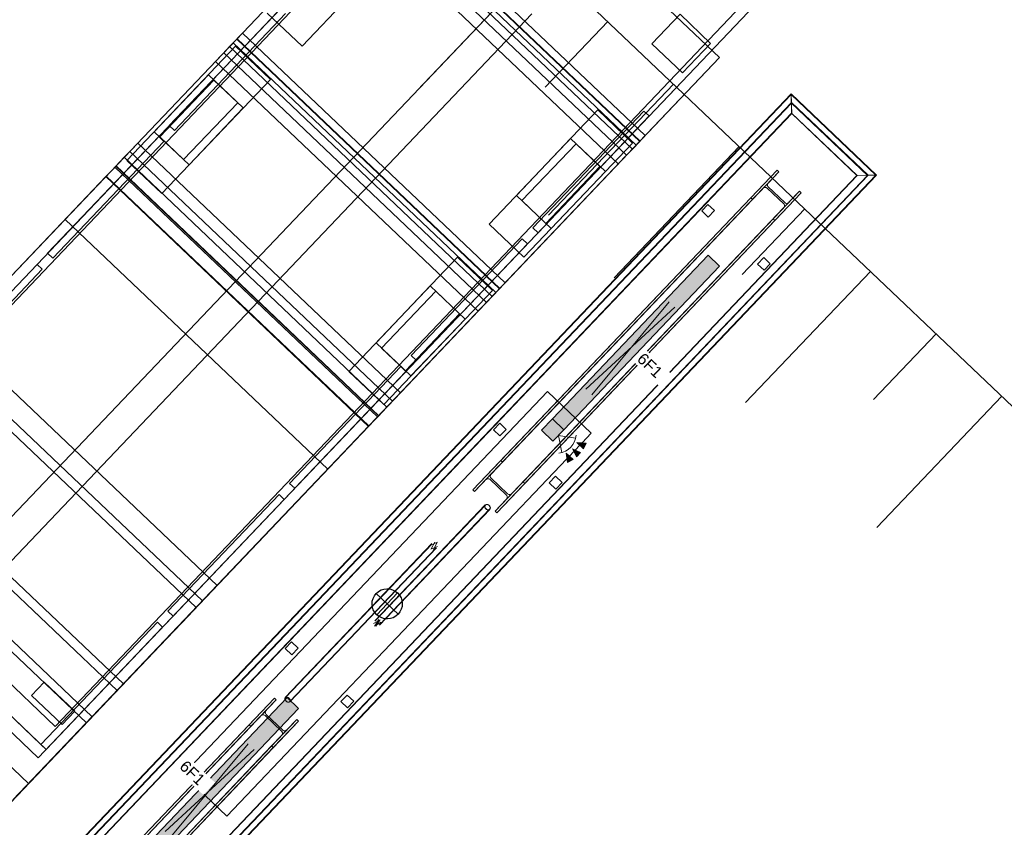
# Model space of a CAD drawing. Header units: metres. Extents: x 32343132.4 to 32343183.8, y 5699224 to 5699274.6.
# Tile 10 of 64: x 32343148.3 to 32343154.8, y 5699246 to 5699251.3. Entities that reach past the tile are written whole.
import ezdxf

# ---------------------------------------------------------------- set-up
doc = ezdxf.new("R2010")
doc.units = ezdxf.units.M
for name, color, linetype, lineweight in [('0-1', 7, 'Continuous', 5), ('A-ANNO-NOTE-1', 7, 'Continuous', 5), ('A-ANNO-NOTE-3', 7, 'Continuous', 9), ('A-DETL-GENF', 7, 'Continuous', 18), ('A-DETL-GENF-2', 7, 'Continuous', 50), ('E-LITE-EQPM', 7, 'Continuous', 50), ('E-LITE-EQPM-IDEN', 7, 'Continuous', 9)]:
    doc.layers.add(name, color=color, linetype=linetype, lineweight=lineweight)
for name, color, linetype, lineweight, true_color in [('A-DETL-GENF-1', 7, 'Continuous', 5, 0xcccccc), ('A-DETL-GENF-3', 2, 'Continuous', 50, 0xffff00), ('A-FLOR-HRAL-1', 7, 'Continuous', 5, 0xcccccc), ('A-GENM-1', 7, 'Continuous', 5, 0xcccccc), ('A-GENM-2', 7, 'Continuous', 25, 0xcce5f2), ('A-MASS-1', 7, 'Continuous', 5, 0xcccccc), ('S-COLS-1', 7, 'Continuous', 5, 0xccccff), ('S-COLS-2', 7, 'Continuous', 5, 0xcccccc), ('S-COLS-3', 7, 'Continuous', 9, 0xcccccc), ('S-FNDN-1', 7, 'Continuous', 5, 0xcccccc)]:
    doc.layers.add(name, color=color, linetype=linetype, lineweight=lineweight, true_color=true_color)
doc.styles.add('Arial', font='arial.ttf', dxfattribs={"height": 0.075})

# ---------------------------------------------------------------- blocks, each defined once
blk = doc.blocks.new('Baustellenfahrzeug - Rollcontainer LKW - Typ1-3183420-TGA_190_LP5_GR_EG-TGA-01_G_')
at = {"layer": 'A-DETL-GENF-1'}
for p, q in [((-1.1292, -2.468), (-1.1292, 4.6186)), ((-1.1292, 4.6186), (-1.1292, -2.3918)), ((1.1292, 4.6186), (1.1292, -2.468)), ((1.1292, -2.3918), (1.1292, 4.6186)), ((-1.0668, -2.2394), (-1.0668, 4.4662)), ((-1.0668, 4.4662), (-1.0668, -2.2394)), ((1.0668, 4.4662), (1.0668, -2.2394)), ((1.0668, -2.2394), (1.0668, 4.4662)), ((-1.2, -2.8715), (-1.2, 4)), ((-1.2, 4), (-1.2, -2.7858)), ((-1.2, 4), (1.2, 4)), ((-1.2, 4), (1.2, 4)), ((0.8128, 4.0279), (0.8128, 3.758)), ((0.8128, 3.758), (0.8128, 4.0279)), ((1.0922, 4.0279), (0.8128, 4.0279)), ((1.0922, 4.0279), (1.0922, 3.758)), ((1.0922, 3.758), (1.0922, 4.0279)), ((1.2, -2.7858), (1.2, 4)), ((1.2, 4), (1.2, -2.8715)), ((0.8128, 3.758), (1.0922, 3.758)), ((1.0815, 2.3326), (1.0815, 3.3994)), ((1.0815, 3.3994), (1.0815, 2.3326)), ((1.1292, 3.3994), (1.0815, 3.3994)), ((1.1292, 3.3994), (1.0815, 3.3994)), ((1.1292, 3.3994), (1.1292, 2.3326)), ((1.1292, 2.3326), (1.1292, 3.3994)), ((-0.1, -2.4802), (-0.1, 3.3555)), ((-0.1, 3.3555), (-0.1, -2.6845)), ((0.1, -2.6845), (0.1, 3.3555)), ((0.1, 3.3555), (0.1, -2.4802)), ((1.2, 3.2871), (-1.2, 3.2871)), ((1.2, 3.2809), (1.2, 3.2871)), ((1.2, 3.2667), (1.2, 3.2809)), ((1.2, 3.1996), (1.2, 3.2809)), ((1.2, 3.2417), (1.2, 3.2667)), ((1.2, 3.2369), (-1.2, 3.2369)), ((-1.2, 3.2336), (1.2, 3.2336)), ((1.2, 3.1996), (-1.2, 3.1996)), ((1.2, 3.2336), (1.2, 3.2417)), ((1.2, 3.2369), (1.2, 3.2339)), ((1.2, 3.2339), (1.2, 3.1646)), ((1.2, 3.1996), (1.2, 3.0283)), ((-1.2, 3.1646), (1.2, 3.1646)), ((-0.855, 2.1506), (-0.855, 3.1938)), ((-0.855, 2.1506), (-0.855, 3.1938)), ((1.173, 3.1938), (0.855, 3.1938)), ((0.855, 3.1938), (0.855, 2.1506)), ((0.855, 3.1938), (0.855, 2.1506)), ((1.173, 2.1506), (1.173, 3.1938)), ((1.173, 2.1506), (1.173, 3.1938)), ((1.2, 3.1078), (1.2, 3.1646)), ((-1.2, 3.1078), (1.2, 3.1078)), ((1.2, 3.1078), (1.2, 3.0283)), ((-1.2, 3.0283), (1.2, 3.0283)), ((1.173, 2.9322), (0.855, 2.9322)), ((0.855, 2.4122), (0.855, 2.9322)), ((0.855, 2.4122), (0.855, 2.9322)), ((1.123, 2.9322), (0.905, 2.9322)), ((0.905, 2.9322), (0.905, 2.4122)), ((0.905, 2.9322), (0.905, 2.4122)), ((1.123, 2.4122), (1.123, 2.9322)), ((1.123, 2.4122), (1.123, 2.9322)), ((1.173, 2.9322), (1.173, 2.4122)), ((1.173, 2.9322), (1.173, 2.4122)), ((0.855, 2.4122), (1.173, 2.4122)), ((0.905, 2.4122), (1.123, 2.4122)), ((1.0815, 2.3326), (1.1292, 2.3326)), ((1.1292, 2.3326), (1.0815, 2.3326)), ((-1.1292, 1.1642), (-1.1292, 2.231)), ((-1.1292, 2.231), (-1.1292, 1.1642)), ((-1.0823, 2.231), (-1.0823, 1.1642)), ((-1.0823, 1.1642), (-1.0823, 2.231)), ((1.0815, 2.231), (1.0815, 1.1642)), ((1.0815, 1.1642), (1.0815, 2.231)), ((1.0815, 2.231), (1.1292, 2.231)), ((1.1292, 2.231), (1.0815, 2.231)), ((1.1292, 2.231), (1.1292, 1.1642)), ((1.1292, 1.1642), (1.1292, 2.231)), ((-1.173, 2.1506), (-0.855, 2.1506)), ((0.855, 2.1506), (1.173, 2.1506)), ((1.2, 1.9404), (-1.2, 1.9404)), ((-1.2, 1.9404), (-1.2, 1.9342)), ((-1.2, 1.9342), (-1.2, 1.8528)), ((-1.2, 1.9342), (-1.2, 1.9199)), ((-1.2, 1.9199), (-1.2, 1.8949)), ((-1.2, 1.8949), (-1.2, 1.8869)), ((1.2, 1.9342), (1.2, 1.9404)), ((1.2, 1.9199), (1.2, 1.9342)), ((1.2, 1.8528), (1.2, 1.9342)), ((1.2, 1.8949), (1.2, 1.9199)), ((1.2, 1.8869), (1.2, 1.8949)), ((1.2, 1.8902), (-1.2, 1.8902)), ((-1.2, 1.8871), (-1.2, 1.8902)), ((-1.2, 1.8179), (-1.2, 1.8871)), ((-1.2, 1.8869), (1.2, 1.8869)), ((-1.2, 1.6815), (-1.2, 1.8528)), ((1.2, 1.8528), (-1.2, 1.8528)), ((-0.855, 1.8468), (-1.173, 1.8468)), ((-1.173, 1.8468), (-1.173, 0.8036)), ((-1.173, 1.8468), (-1.173, 0.8036)), ((-0.855, 0.8036), (-0.855, 1.8468)), ((-0.855, 0.8036), (-0.855, 1.8468)), ((1.173, 1.8468), (0.855, 1.8468)), ((0.855, 1.8468), (0.855, 0.8036)), ((0.855, 1.8468), (0.855, 0.8036)), ((1.173, 0.8036), (1.173, 1.8468)), ((1.173, 0.8036), (1.173, 1.8468)), ((1.2, 1.8902), (1.2, 1.8871)), ((1.2, 1.8871), (1.2, 1.8179)), ((1.2, 1.8528), (1.2, 1.6815)), ((-1.2, 1.8179), (-1.2, 1.7611)), ((-1.2, 1.8179), (1.2, 1.8179)), ((-1.2, 1.6815), (-1.2, 1.7611)), ((-1.2, 1.7611), (1.2, 1.7611)), ((1.2, 1.7611), (1.2, 1.8179)), ((1.2, 1.7611), (1.2, 1.6815)), ((-1.2, 1.6815), (1.2, 1.6815)), ((-0.855, 1.5852), (-1.173, 1.5852)), ((-1.173, 1.0652), (-1.173, 1.5852)), ((-1.173, 1.0652), (-1.173, 1.5852)), ((-0.905, 1.5852), (-1.123, 1.5852)), ((-1.123, 1.5852), (-1.123, 1.0652)), ((-1.123, 1.5852), (-1.123, 1.0652)), ((-0.905, 1.0652), (-0.905, 1.5852)), ((-0.905, 1.0652), (-0.905, 1.5852)), ((-0.855, 1.5852), (-0.855, 1.0652)), ((-0.855, 1.5852), (-0.855, 1.0652)), ((1.173, 1.5852), (0.855, 1.5852)), ((0.855, 1.0652), (0.855, 1.5852)), ((0.855, 1.0652), (0.855, 1.5852)), ((1.123, 1.5852), (0.905, 1.5852)), ((0.905, 1.5852), (0.905, 1.0652)), ((0.905, 1.5852), (0.905, 1.0652)), ((1.123, 1.0652), (1.123, 1.5852)), ((1.123, 1.0652), (1.123, 1.5852)), ((1.173, 1.5852), (1.173, 1.0652)), ((1.173, 1.5852), (1.173, 1.0652)), ((-1.1292, 1.1642), (-1.0823, 1.1642)), ((-1.1292, 1.1642), (-1.0823, 1.1642)), ((1.1292, 1.1642), (1.0815, 1.1642)), ((1.1292, 1.1642), (1.0815, 1.1642)), ((-1.173, 1.0652), (-0.855, 1.0652)), ((-1.1292, -0.0042), (-1.1292, 1.0626)), ((-1.1292, 1.0626), (-1.1292, -0.0042)), ((-1.1292, 1.0626), (-1.0823, 1.0626)), ((-1.1292, 1.0626), (-1.0823, 1.0626)), ((-1.123, 1.0652), (-0.905, 1.0652)), ((-1.0823, -0.0042), (-1.0823, 1.0626)), ((-1.0823, 1.0626), (-1.0823, -0.0042)), ((0.855, 1.0652), (1.173, 1.0652)), ((0.905, 1.0652), (1.123, 1.0652)), ((1.0815, -0.0042), (1.0815, 1.0626)), ((1.0815, 1.0626), (1.0815, -0.0042)), ((1.1292, 1.0626), (1.0815, 1.0626)), ((1.1292, 1.0626), (1.0815, 1.0626)), ((1.1292, 1.0626), (1.1292, -0.0042)), ((1.1292, -0.0042), (1.1292, 1.0626)), ((-1.2, 0.8603), (-1.2, 0.9358)), ((-1.2, -0.9662), (-1.2, 0.9358)), ((1.2, 0.9358), (-1.2, 0.9358)), ((1.2, 0.9358), (1.2, -0.9662)), ((1.2, 0.9358), (1.2, 0.8603)), ((-1.2, 0.8603), (-1.2, 0.8061)), ((-1.2, 0.8603), (1.2, 0.8603)), ((1.2, 0.8061), (1.2, 0.8603)), ((-1.2, 0.7207), (-1.2, 0.8061)), ((-1.2, 0.8061), (1.2, 0.8061)), ((-1.173, 0.8036), (-0.855, 0.8036)), ((0.855, 0.8036), (1.173, 0.8036)), ((1.2, 0.8061), (1.2, 0.7207)), ((1.2, 0.7268), (-1.2, 0.7268)), ((-1.2, 0.7268), (-1.2, 0.7242)), ((-1.2, 0.7168), (-1.2, 0.726)), ((-1.2, 0.726), (1.2, 0.726)), ((-1.2, 0.7242), (-1.2, 0.6958)), ((1.2, 0.7242), (1.2, 0.7268)), ((1.2, 0.726), (1.2, 0.7168)), ((1.2, 0.6958), (1.2, 0.7242)), ((-1.2, 0.7168), (1.2, 0.7168)), ((-1.2, 0.6958), (-1.2, 0.6669)), ((-1.2, 0.6669), (-1.2, 0.6293)), ((1.2, 0.6669), (1.2, 0.6958)), ((1.2, 0.6293), (1.2, 0.6669)), ((-1.2, 0.6337), (-1.2, -0.9662)), ((-1.2, 0.6337), (1.2, 0.6337)), ((-1.2, 0.6293), (1.2, 0.6293)), ((1.2, -0.9662), (1.2, 0.6337)), ((1.2, 0.2386), (-1.2, 0.2386)), ((-1.2, 0.2386), (-1.2, 0.1646)), ((-1.2, 0.2386), (-1.2, 0.1646)), ((1.2, 0.1646), (1.2, 0.2386)), ((1.2, 0.1646), (1.2, 0.2386)), ((-1.2, -0.7504), (-1.2, 0.1646)), ((-1.2, 0.1646), (-1.2, -0.7504)), ((1.2, -0.7504), (1.2, 0.1646)), ((1.2, 0.1646), (1.2, -0.7504)), ((-1.0823, -0.0042), (-1.1292, -0.0042)), ((-1.1292, -0.0042), (-1.0823, -0.0042)), ((1.0815, -0.0042), (1.1292, -0.0042)), ((1.1292, -0.0042), (1.0815, -0.0042)), ((-1.1292, -1.1726), (-1.1292, -0.1058)), ((-1.1292, -0.1058), (-1.1292, -1.1726)), ((-1.0823, -0.1058), (-1.1292, -0.1058)), ((-1.1292, -0.1058), (-1.0823, -0.1058)), ((-1.0823, -0.1058), (-1.0823, -1.1726)), ((-1.0823, -1.1726), (-1.0823, -0.1058)), ((1.0815, -0.1058), (1.0815, -1.1726)), ((1.0815, -1.1726), (1.0815, -0.1058)), ((1.0815, -0.1058), (1.1292, -0.1058)), ((1.1292, -0.1058), (1.0815, -0.1058)), ((1.1292, -0.1058), (1.1292, -1.1726)), ((1.1292, -1.1726), (1.1292, -0.1058)), ((1.2, -0.8244), (1.2, -0.7504)), ((1.2, -0.8244), (1.2, -0.7504)), ((-1.2, -0.8244), (1.2, -0.8244)), ((-1.2, -0.9662), (1.2, -0.9662)), ((-1.2, -0.9662), (1.2, -0.9662)), ((1.2, -1.0271), (-1.2, -1.0271)), ((1.2, -1.1011), (1.2, -1.0271)), ((1.2, -1.1011), (1.2, -1.0271)), ((1.2, -1.6511), (1.2, -1.1011)), ((1.2, -1.1011), (1.2, -1.6511)), ((1.1292, -1.1726), (1.0815, -1.1726)), ((1.1292, -1.1726), (1.0815, -1.1726)), ((1.0815, -2.3918), (1.0815, -1.2742)), ((1.0815, -1.2742), (1.0815, -2.3918)), ((1.0815, -1.2742), (1.0815, -2.3918)), ((1.0815, -2.3918), (1.0815, -1.2742)), ((1.1292, -1.2742), (1.0815, -1.2742)), ((1.1292, -1.2742), (1.0815, -1.2742)), ((1.0815, -1.2742), (1.1292, -1.2742)), ((1.1292, -1.2742), (1.0815, -1.2742)), ((1.1292, -2.3918), (1.1292, -1.2742)), ((1.1292, -1.2742), (1.1292, -2.468)), ((1.1292, -2.468), (1.1292, -1.2742)), ((1.1292, -1.2742), (1.1292, -2.468)), ((1.2, -1.7251), (1.2, -1.6511)), ((1.2, -1.7251), (1.2, -1.6511)), ((-1.2, -1.7251), (1.2, -1.7251)), ((1.2, -1.7848), (-1.2, -1.7848)), ((1.2, -2.0248), (1.2, -1.7848)), ((1.2, -2.0248), (1.2, -1.7848)), ((-1.2, -2.0248), (1.2, -2.0248)), ((1.2, -2.0809), (-1.2, -2.0809)), ((0.8128, -2.0779), (0.8128, -2.1994)), ((0.8128, -2.1994), (0.8128, -2.0779)), ((1.0922, -2.0779), (0.8128, -2.0779)), ((0.8128, -2.0779), (1.0922, -2.0779)), ((1.0922, -2.0779), (1.0922, -2.1994)), ((1.0922, -2.1994), (1.0922, -2.0779)), ((1.2, -2.1549), (1.2, -2.0809)), ((1.2, -2.1549), (1.2, -2.0809)), ((0.8128, -2.1994), (1.0922, -2.1994)), ((0.8128, -2.1994), (1.0922, -2.1994)), ((1.2, -2.5625), (1.2, -2.1549)), ((1.2, -2.1549), (1.2, -2.5625)), ((1.0668, -2.2394), (-1.0668, -2.2394)), ((0.3048, -2.2394), (1.0668, -2.2394)), ((-1.1292, -2.3918), (1.1292, -2.3918)), ((1.0815, -2.3918), (-1.0823, -2.3918)), ((1.0815, -2.3918), (0.4064, -2.3918)), ((0.4064, -2.3918), (1.0815, -2.3918)), ((1.1292, -2.3918), (1.0815, -2.3918)), ((1.1292, -2.468), (-1.1292, -2.468)), ((1.1292, -2.468), (0.3048, -2.468)), ((1.1292, -2.468), (0.4064, -2.468)), ((0.4064, -2.468), (1.1292, -2.468)), ((1.2, -2.6365), (1.2, -2.5625)), ((1.2, -2.6365), (1.2, -2.5625)), ((-1.2, -2.6365), (1.2, -2.6365))]:
    blk.add_line(p, q, dxfattribs=at)
blk = doc.blocks.new('Einfügepunkt - Einfügepunkt-1186031-TGA_190_LP5_GR_EG-TGA-01_G_')
at = {"layer": 'A-GENM-2'}
for p, q in [((0, 0.1), (0, 0)), ((-0.1, 0), (0, 0)), ((0, 0), (0, -0.1)), ((0, 0), (0.1, 0))]:
    blk.add_line(p, q, dxfattribs=at)
blk.add_ellipse((0, 0), major_axis=(0.1, 0), ratio=1, dxfattribs=at)
blk = doc.blocks.new('Aushub - Aushub-3443405-TGA_190_LP5_GR_EG-TGA-01_G_')
at = {"layer": 'A-MASS-1'}
for p, q in [((73.1794, 1.6509), (74.0066, 2.5203)), ((74.0277, 1.672), (74.4413, 2.1067)), ((74.0488, 0.8237), (74.876, 1.6931)), ((74.4624, 1.2584), (74.876, 1.6931)), ((74.4835, 0.4102), (75.3107, 1.2796)), ((75.3318, 0.4313), (75.7454, 0.866)), ((75.3529, -0.417), (76.1801, 0.4524)), ((76.2012, -0.3958), (76.6148, 0.0389)), ((76.2223, -1.2441), (77.0495, -0.3747))]:
    blk.add_line(p, q, dxfattribs=at)
blk = doc.blocks.new('HE-B-Stütze - 3883436-TGA_190_LP5_GR_EG-TGA-01_G_')
at = {"layer": 'S-COLS-2'}
for p, q in [((72.2351, -2.3739), (70.823, -3.8581)), ((72.2467, -2.3849), (70.8346, -3.8692)), ((72.0678, -2.5498), (72.2351, -2.3739)), ((72.2467, -2.3849), (72.1804, -2.4547)), ((72.2351, -2.3739), (72.2467, -2.3849)), ((72.1804, -2.4547), (70.7655, -3.9419)), ((72.3829, -2.5145), (70.9708, -3.9988)), ((72.3945, -2.5255), (70.9824, -4.0098)), ((72.1458, -2.491), (72.0794, -2.5608)), ((72.2826, -2.5938), (72.1725, -2.4891)), ((72.1797, -2.4815), (72.2898, -2.5862)), ((72.3945, -2.5255), (72.2272, -2.7014)), ((72.3166, -2.5842), (72.3829, -2.5145)), ((72.3829, -2.5145), (72.3945, -2.5255)), ((72.0678, -2.5498), (70.6486, -4.0415)), ((72.0794, -2.5608), (70.6602, -4.0525)), ((70.9017, -4.0715), (72.3166, -2.5842)), ((72.0794, -2.5608), (72.0678, -2.5498)), ((72.2156, -2.6904), (72.282, -2.6206)), ((72.2156, -2.6904), (70.7964, -4.1821)), ((72.2272, -2.7014), (70.808, -4.1931)), ((72.2272, -2.7014), (72.2156, -2.6904)), ((70.823, -3.8581), (70.6486, -4.0415)), ((70.7655, -3.9419), (70.8346, -3.8692)), ((70.8346, -3.8692), (70.823, -3.8581)), ((70.8743, -4.0741), (70.7642, -3.9693)), ((70.6602, -4.0525), (70.7294, -3.9798)), ((70.7567, -3.9772), (70.8668, -4.082)), ((70.808, -4.1931), (70.9824, -4.0098)), ((70.9708, -3.9988), (70.9017, -4.0715)), ((70.9824, -4.0098), (70.9708, -3.9988)), ((70.6486, -4.0415), (70.6602, -4.0525)), ((70.8656, -4.1094), (70.7964, -4.1821)), ((70.7964, -4.1821), (70.808, -4.1931))]:
    blk.add_line(p, q, dxfattribs=at)
at = {"layer": 'S-COLS-2', "flags": 128}
for points in [[(72.1804, -2.4547), (72.1777, -2.4582), (72.1757, -2.4621), (72.1747, -2.4663), (72.1746, -2.4706), (72.1754, -2.4746), (72.1772, -2.4783), (72.1797, -2.4815)], [(72.1725, -2.4891), (72.1693, -2.4867), (72.1655, -2.4851), (72.1614, -2.4845), (72.1571, -2.4848), (72.153, -2.486), (72.1491, -2.4881), (72.1458, -2.491)], [(72.282, -2.6206), (72.2847, -2.6171), (72.2866, -2.6131), (72.2877, -2.6089), (72.2878, -2.6047), (72.2869, -2.6006), (72.2852, -2.5969), (72.2826, -2.5938)], [(72.2898, -2.5862), (72.2931, -2.5886), (72.2969, -2.5902), (72.301, -2.5908), (72.3052, -2.5905), (72.3093, -2.5893), (72.3132, -2.5871), (72.3166, -2.5842)], [(70.7294, -3.9798), (70.7329, -3.9768), (70.7369, -3.9745), (70.7411, -3.9732), (70.7454, -3.9727), (70.7496, -3.9733), (70.7534, -3.9748), (70.7567, -3.9772)], [(70.7642, -3.9693), (70.7617, -3.9662), (70.76, -3.9624), (70.7592, -3.9583), (70.7594, -3.9539), (70.7606, -3.9496), (70.7626, -3.9455), (70.7655, -3.9419)], [(70.8668, -4.082), (70.8694, -4.0851), (70.8711, -4.0889), (70.8718, -4.093), (70.8716, -4.0973), (70.8705, -4.1017), (70.8684, -4.1057), (70.8656, -4.1094)], [(70.9017, -4.0715), (70.8982, -4.0745), (70.8942, -4.0768), (70.8899, -4.0781), (70.8856, -4.0785), (70.8814, -4.078), (70.8776, -4.0764), (70.8743, -4.0741)]]:
    blk.add_lwpolyline(points, dxfattribs=at)
blk = doc.blocks.new('HE-B-Stütze - 3883437-TGA_190_LP5_GR_EG-TGA-01_G_')
at = {"layer": 'S-COLS-2'}
for p, q in [((73.7326, -0.7999), (75.5625, 1.1235)), ((73.7442, -0.8109), (75.5741, 1.1125)), ((75.5625, 1.1235), (75.3881, 0.9402)), ((75.5049, 1.0398), (75.5741, 1.1125)), ((75.5741, 1.1125), (75.5625, 1.1235)), ((75.4688, 1.0018), (73.6325, -0.9283)), ((73.8804, -0.9405), (75.7103, 0.9829)), ((75.3996, 0.9291), (75.4688, 1.0018)), ((75.4961, 1.0044), (75.6063, 0.8997)), ((75.6138, 0.9076), (75.5037, 1.0124)), ((75.7103, 0.9829), (75.6411, 0.9102)), ((75.7219, 0.9719), (75.7103, 0.9829)), ((73.5475, -0.9945), (75.3881, 0.9402)), ((73.5591, -1.0055), (75.3996, 0.9291)), ((73.892, -0.9515), (75.7219, 0.9719)), ((75.3881, 0.9402), (75.3996, 0.9291)), ((75.5474, 0.7885), (75.7219, 0.9719)), ((73.7687, -1.0579), (75.605, 0.8723)), ((75.605, 0.8723), (75.5359, 0.7995)), ((73.6953, -1.1351), (75.5359, 0.7995)), ((73.7069, -1.1461), (75.5474, 0.7885)), ((75.5359, 0.7995), (75.5474, 0.7885)), ((73.5475, -0.9945), (73.7326, -0.7999)), ((73.7442, -0.8109), (73.6708, -0.8881)), ((73.7326, -0.7999), (73.7442, -0.8109)), ((73.6325, -0.9283), (73.5591, -1.0055)), ((73.7708, -1.0296), (73.6607, -0.9248)), ((73.6687, -0.9164), (73.7788, -1.0212)), ((73.892, -0.9515), (73.7069, -1.1461)), ((73.807, -1.0177), (73.8804, -0.9405)), ((73.8804, -0.9405), (73.892, -0.9515)), ((73.5591, -1.0055), (73.5475, -0.9945)), ((73.6953, -1.1351), (73.7687, -1.0579)), ((73.7069, -1.1461), (73.6953, -1.1351))]:
    blk.add_line(p, q, dxfattribs=at)
at = {"layer": 'S-COLS-2', "flags": 128}
for points in [[(75.4688, 1.0018), (75.4723, 1.0049), (75.4763, 1.0071), (75.4806, 1.0085), (75.4849, 1.0089), (75.4891, 1.0083), (75.4929, 1.0068), (75.4961, 1.0044)], [(75.5037, 1.0124), (75.5011, 1.0155), (75.4994, 1.0192), (75.4987, 1.0234), (75.4988, 1.0277), (75.5, 1.032), (75.5021, 1.0361), (75.5049, 1.0398)], [(75.6063, 0.8997), (75.6088, 0.8965), (75.6105, 0.8928), (75.6113, 0.8887), (75.6111, 0.8843), (75.6099, 0.88), (75.6079, 0.8759), (75.605, 0.8723)], [(75.6411, 0.9102), (75.6376, 0.9072), (75.6336, 0.9049), (75.6294, 0.9035), (75.625, 0.9031), (75.6209, 0.9037), (75.6171, 0.9052), (75.6138, 0.9076)], [(73.6708, -0.8881), (73.6677, -0.8919), (73.6655, -0.8962), (73.6642, -0.9007), (73.6639, -0.9052), (73.6645, -0.9095), (73.6662, -0.9133), (73.6687, -0.9164)], [(73.6607, -0.9248), (73.6574, -0.9225), (73.6535, -0.921), (73.6492, -0.9206), (73.6448, -0.9211), (73.6404, -0.9226), (73.6362, -0.9251), (73.6325, -0.9283)], [(73.7687, -1.0579), (73.7717, -1.0541), (73.774, -1.0498), (73.7753, -1.0453), (73.7756, -1.0408), (73.775, -1.0365), (73.7733, -1.0327), (73.7708, -1.0296)], [(73.7788, -1.0212), (73.7821, -1.0235), (73.786, -1.025), (73.7902, -1.0254), (73.7947, -1.0249), (73.7991, -1.0233), (73.8033, -1.0209), (73.807, -1.0177)]]:
    blk.add_lwpolyline(points, dxfattribs=at)
blk = doc.blocks.new('Geländer - 60-4048510-TGA_190_LP5_GR_EG-TGA-01_G_')
at = {"layer": 'A-FLOR-HRAL-1'}
for p, q in [((0.03, 0.03), (-0.03, 0.03)), ((-0.03, 0.03), (-0.03, -0.03)), ((-0.03, -0.03), (-0.03, 0.03)), ((-0.03, 0.03), (0.03, 0.03)), ((0.03, -0.03), (0.03, 0.03)), ((0.03, 0.03), (0.03, -0.03)), ((-0.03, -0.03), (0.03, -0.03)), ((0.03, -0.03), (-0.03, -0.03))]:
    blk.add_line(p, q, dxfattribs=at)
blk = doc.blocks.new('Geländer - Geländer-4039603-TGA_190_LP5_GR_EG-TGA-01_G_')
at = {"layer": 'A-FLOR-HRAL-1'}
for p, q in [((75.6557, 1.628), (70.2238, -4.0814)), ((75.6557, 1.628), (70.2238, -4.0814)), ((75.6558, 1.6238), (70.228, -4.0813)), ((75.6558, 1.6238), (70.228, -4.0813)), ((70.2805, -4.08), (75.6571, 1.5714)), ((70.2847, -4.0799), (75.6572, 1.5671)), ((76.2212, 1.09), (75.6557, 1.628)), ((76.2212, 1.09), (75.6557, 1.628)), ((76.2169, 1.0899), (75.6558, 1.6238)), ((76.2169, 1.0899), (75.6558, 1.6238)), ((75.6569, 1.5795), (75.656, 1.6145)), ((75.656, 1.6145), (75.6569, 1.5795)), ((75.6588, 1.5004), (75.656, 1.6125)), ((75.656, 1.6125), (75.6588, 1.5004)), ((75.6569, 1.5769), (75.6561, 1.6119)), ((75.6561, 1.6119), (75.6569, 1.5769)), ((75.6561, 1.6101), (75.6589, 1.4981)), ((75.6589, 1.4981), (75.6561, 1.6101)), ((75.6571, 1.5714), (76.1645, 1.0886)), ((75.6572, 1.5671), (76.1603, 1.0885)), ((70.3514, -4.0782), (75.6588, 1.5004)), ((70.3514, -4.0782), (75.6588, 1.5004)), ((75.6588, 1.5004), (76.0935, 1.0869)), ((75.6589, 1.4981), (75.6588, 1.5004)), ((75.6588, 1.5004), (75.6589, 1.4981)), ((75.6588, 1.5004), (76.0935, 1.0869)), ((70.3538, -4.0782), (75.6589, 1.4981)), ((70.3538, -4.0782), (75.6589, 1.4981)), ((75.6589, 1.4981), (76.0912, 1.0868)), ((75.6589, 1.4981), (76.0912, 1.0868)), ((76.0935, 1.0869), (70.7861, -4.4918)), ((76.0935, 1.0869), (70.7861, -4.4918)), ((76.0912, 1.0868), (70.7861, -4.4894)), ((76.0912, 1.0868), (70.7861, -4.4894)), ((76.1603, 1.0885), (70.7878, -4.5585)), ((76.1645, 1.0886), (70.7879, -4.5627)), ((70.7892, -4.6152), (76.2169, 1.0899)), ((70.7892, -4.6152), (76.2169, 1.0899)), ((70.7893, -4.6194), (76.2212, 1.09)), ((70.7893, -4.6194), (76.2212, 1.09)), ((76.0912, 1.0868), (76.2032, 1.0896)), ((76.2032, 1.0896), (76.0912, 1.0868)), ((76.0935, 1.0869), (76.0912, 1.0868)), ((76.0912, 1.0868), (76.0935, 1.0869)), ((76.2056, 1.0897), (76.0935, 1.0869)), ((76.0935, 1.0869), (76.2056, 1.0897)), ((76.205, 1.0896), (76.17, 1.0888)), ((76.17, 1.0888), (76.205, 1.0896)), ((76.2076, 1.0897), (76.1726, 1.0888)), ((76.1726, 1.0888), (76.2076, 1.0897)), ((70.2238, -4.0814), (70.7893, -4.6194)), ((70.2238, -4.0814), (70.7893, -4.6194)), ((70.228, -4.0813), (70.7892, -4.6152)), ((70.228, -4.0813), (70.7892, -4.6152)), ((70.2374, -4.0811), (70.2723, -4.0802)), ((70.2723, -4.0802), (70.2374, -4.0811)), ((70.2394, -4.081), (70.3514, -4.0782)), ((70.3514, -4.0782), (70.2394, -4.081)), ((70.24, -4.081), (70.2749, -4.0801)), ((70.2749, -4.0801), (70.24, -4.081)), ((70.3538, -4.0782), (70.2417, -4.081)), ((70.2417, -4.081), (70.3538, -4.0782)), ((70.7879, -4.5627), (70.2805, -4.08)), ((70.7878, -4.5585), (70.2847, -4.0799)), ((70.3514, -4.0782), (70.3538, -4.0782)), ((70.3538, -4.0782), (70.3514, -4.0782)), ((70.7861, -4.4918), (70.3514, -4.0782)), ((70.7861, -4.4918), (70.3514, -4.0782)), ((70.7861, -4.4894), (70.3538, -4.0782)), ((70.7861, -4.4894), (70.3538, -4.0782)), ((70.7861, -4.4918), (70.7861, -4.4894)), ((70.7861, -4.4894), (70.7888, -4.6015)), ((70.7888, -4.6015), (70.7861, -4.4894)), ((70.7861, -4.4894), (70.7861, -4.4918)), ((70.7889, -4.6038), (70.7861, -4.4918)), ((70.7861, -4.4918), (70.7889, -4.6038)), ((70.7889, -4.6032), (70.788, -4.5683)), ((70.788, -4.5683), (70.7889, -4.6032)), ((70.789, -4.6058), (70.7881, -4.5709)), ((70.7881, -4.5709), (70.789, -4.6058))]:
    blk.add_line(p, q, dxfattribs=at)
for points in [[(75.656, 1.6145), (75.6559, 1.6167), (75.6558, 1.6206), (75.6557, 1.625), (75.6557, 1.6277), (75.6556, 1.6284), (75.6557, 1.6271), (75.6558, 1.6239), (75.6559, 1.619), (75.656, 1.6148), (75.656, 1.6125)], [(75.656, 1.6125), (75.656, 1.6148), (75.6559, 1.619), (75.6558, 1.6239), (75.6557, 1.6271), (75.6556, 1.6284), (75.6557, 1.6277), (75.6557, 1.625), (75.6558, 1.6206), (75.6559, 1.6167), (75.656, 1.6145)], [(75.6561, 1.6119), (75.656, 1.6138), (75.6559, 1.6173), (75.6558, 1.6212), (75.6558, 1.6235), (75.6558, 1.6241), (75.6558, 1.623), (75.6558, 1.6202), (75.656, 1.6158), (75.656, 1.6121), (75.6561, 1.6101)], [(75.6561, 1.6101), (75.656, 1.6121), (75.656, 1.6158), (75.6558, 1.6202), (75.6558, 1.623), (75.6558, 1.6241), (75.6558, 1.6235), (75.6558, 1.6212), (75.6559, 1.6173), (75.656, 1.6138), (75.6561, 1.6119)], [(76.2032, 1.0896), (76.2052, 1.0897), (76.2089, 1.0897), (76.2133, 1.0898), (76.2161, 1.0899), (76.2172, 1.0899), (76.2166, 1.0899), (76.2143, 1.0899), (76.2104, 1.0898), (76.2069, 1.0897), (76.205, 1.0896)], [(76.205, 1.0896), (76.2069, 1.0897), (76.2104, 1.0898), (76.2143, 1.0899), (76.2166, 1.0899), (76.2172, 1.0899), (76.2161, 1.0899), (76.2133, 1.0898), (76.2089, 1.0897), (76.2052, 1.0897), (76.2032, 1.0896)], [(76.2056, 1.0897), (76.2079, 1.0897), (76.2121, 1.0898), (76.217, 1.0899), (76.2202, 1.09), (76.2215, 1.0901), (76.2208, 1.09), (76.2181, 1.09), (76.2137, 1.0899), (76.2098, 1.0898), (76.2076, 1.0897)], [(76.2076, 1.0897), (76.2098, 1.0898), (76.2137, 1.0899), (76.2181, 1.09), (76.2208, 1.09), (76.2215, 1.0901), (76.2202, 1.09), (76.217, 1.0899), (76.2121, 1.0898), (76.2079, 1.0897), (76.2056, 1.0897)], [(70.2394, -4.081), (70.2371, -4.0811), (70.2328, -4.0812), (70.2279, -4.0813), (70.2248, -4.0814), (70.2235, -4.0814), (70.2242, -4.0814), (70.2268, -4.0813), (70.2312, -4.0812), (70.2352, -4.0811), (70.2374, -4.0811)], [(70.2374, -4.0811), (70.2352, -4.0811), (70.2312, -4.0812), (70.2268, -4.0813), (70.2242, -4.0814), (70.2235, -4.0814), (70.2248, -4.0814), (70.2279, -4.0813), (70.2328, -4.0812), (70.2371, -4.0811), (70.2394, -4.081)], [(70.2417, -4.081), (70.2397, -4.081), (70.236, -4.0811), (70.2317, -4.0812), (70.2289, -4.0813), (70.2278, -4.0813), (70.2284, -4.0813), (70.2307, -4.0812), (70.2346, -4.0811), (70.2381, -4.0811), (70.24, -4.081)], [(70.24, -4.081), (70.2381, -4.0811), (70.2346, -4.0811), (70.2307, -4.0812), (70.2284, -4.0813), (70.2278, -4.0813), (70.2289, -4.0813), (70.2317, -4.0812), (70.236, -4.0811), (70.2397, -4.081), (70.2417, -4.081)], [(70.7888, -4.6015), (70.7889, -4.6035), (70.789, -4.6072), (70.7891, -4.6115), (70.7892, -4.6143), (70.7892, -4.6154), (70.7892, -4.6148), (70.7891, -4.6125), (70.789, -4.6086), (70.789, -4.6051), (70.7889, -4.6032)], [(70.7889, -4.6032), (70.789, -4.6051), (70.789, -4.6086), (70.7891, -4.6125), (70.7892, -4.6148), (70.7892, -4.6154), (70.7892, -4.6143), (70.7891, -4.6115), (70.789, -4.6072), (70.7889, -4.6035), (70.7888, -4.6015)], [(70.7889, -4.6038), (70.789, -4.6061), (70.7891, -4.6104), (70.7892, -4.6153), (70.7893, -4.6184), (70.7893, -4.6197), (70.7893, -4.619), (70.7892, -4.6164), (70.7891, -4.612), (70.789, -4.608), (70.789, -4.6058)], [(70.789, -4.6058), (70.789, -4.608), (70.7891, -4.612), (70.7892, -4.6164), (70.7893, -4.619), (70.7893, -4.6197), (70.7893, -4.6184), (70.7892, -4.6153), (70.7891, -4.6104), (70.789, -4.6061), (70.7889, -4.6038)]]:
    blk.add_open_spline(points, degree=3, dxfattribs=at)
for points, knots in [([(75.6569, 1.5795), (75.6569, 1.5784), (75.6569, 1.5769), (75.657, 1.5753), (75.657, 1.5741), (75.657, 1.5732), (75.657, 1.5722), (75.6571, 1.5713), (75.6571, 1.5713), (75.657, 1.5727), (75.657, 1.5755), (75.6569, 1.5781), (75.6569, 1.5795)], [-1, -1, -1, -1, -0.892857, -0.839286, -0.785714, -0.732143, -0.678571, -0.571429, -0.428571, -0.285714, -0.142857, 0, 0, 0, 0]), ([(75.6569, 1.5769), (75.657, 1.5756), (75.657, 1.5738), (75.657, 1.5718), (75.6571, 1.5705), (75.6571, 1.5693), (75.6571, 1.5681), (75.6572, 1.5671), (75.6572, 1.5671), (75.6571, 1.5688), (75.657, 1.5721), (75.657, 1.5752), (75.6569, 1.5769)], [-1, -1, -1, -1, -0.892857, -0.839286, -0.785714, -0.732143, -0.678571, -0.571429, -0.428571, -0.285714, -0.142857, 0, 0, 0, 0]), ([(76.17, 1.0888), (76.1683, 1.0887), (76.1652, 1.0887), (76.1619, 1.0886), (76.1602, 1.0885), (76.1602, 1.0885), (76.1612, 1.0886), (76.1624, 1.0886), (76.1636, 1.0886), (76.1649, 1.0886), (76.1669, 1.0887), (76.1687, 1.0887), (76.17, 1.0888)], [0, 0, 0, 0, 0.142857, 0.285714, 0.428571, 0.571429, 0.678571, 0.732143, 0.785714, 0.839286, 0.892857, 1, 1, 1, 1]), ([(76.1726, 1.0888), (76.1712, 1.0888), (76.1686, 1.0887), (76.1659, 1.0887), (76.1644, 1.0886), (76.1644, 1.0886), (76.1653, 1.0887), (76.1663, 1.0887), (76.1673, 1.0887), (76.1684, 1.0887), (76.17, 1.0888), (76.1715, 1.0888), (76.1726, 1.0888)], [0, 0, 0, 0, 0.142857, 0.285714, 0.428571, 0.571429, 0.678571, 0.732143, 0.785714, 0.839286, 0.892857, 1, 1, 1, 1]), ([(70.2723, -4.0802), (70.2738, -4.0801), (70.2763, -4.0801), (70.2791, -4.08), (70.2805, -4.08), (70.2805, -4.08), (70.2796, -4.08), (70.2786, -4.08), (70.2777, -4.0801), (70.2766, -4.0801), (70.2749, -4.0801), (70.2734, -4.0802), (70.2723, -4.0802)], [0, 0, 0, 0, 0.142857, 0.285714, 0.428571, 0.571429, 0.678571, 0.732143, 0.785714, 0.839286, 0.892857, 1, 1, 1, 1]), ([(70.2749, -4.0801), (70.2767, -4.0801), (70.2798, -4.08), (70.2831, -4.0799), (70.2848, -4.0799), (70.2848, -4.0799), (70.2837, -4.0799), (70.2825, -4.0799), (70.2814, -4.08), (70.28, -4.08), (70.278, -4.08), (70.2762, -4.0801), (70.2749, -4.0801)], [0, 0, 0, 0, 0.142857, 0.285714, 0.428571, 0.571429, 0.678571, 0.732143, 0.785714, 0.839286, 0.892857, 1, 1, 1, 1]), ([(70.788, -4.5683), (70.788, -4.5665), (70.7879, -4.5634), (70.7878, -4.5601), (70.7878, -4.5584), (70.7878, -4.5584), (70.7878, -4.5595), (70.7878, -4.5607), (70.7879, -4.5618), (70.7879, -4.5632), (70.7879, -4.5652), (70.788, -4.567), (70.788, -4.5683)], [0, 0, 0, 0, 0.142857, 0.285714, 0.428571, 0.571429, 0.678571, 0.732143, 0.785714, 0.839286, 0.892857, 1, 1, 1, 1]), ([(70.7881, -4.5709), (70.788, -4.5694), (70.788, -4.5669), (70.7879, -4.5641), (70.7879, -4.5627), (70.7879, -4.5627), (70.7879, -4.5636), (70.7879, -4.5646), (70.788, -4.5655), (70.788, -4.5666), (70.788, -4.5683), (70.788, -4.5698), (70.7881, -4.5709)], [0, 0, 0, 0, 0.142857, 0.285714, 0.428571, 0.571429, 0.678571, 0.732143, 0.785714, 0.839286, 0.892857, 1, 1, 1, 1])]:
    blk.add_open_spline(points, degree=3, knots=knots, dxfattribs=at)
for p, rotation in [((75.1056, 0.8536), 316.4272566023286), ((75.475, 0.5021), 136.4272566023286), ((73.727, -0.5954), 316.4272566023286), ((74.0965, -0.9469), 136.4272566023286), ((72.3485, -2.0444), 316.4272566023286), ((72.7179, -2.3959), 136.4272566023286), ((70.9699, -3.4934), 316.4272566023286), ((71.3394, -3.8449), 136.4272566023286)]:
    blk.add_blockref('Geländer - 60-4048510-TGA_190_LP5_GR_EG-TGA-01_G_', p, dxfattribs=dict(rotation=rotation))
blk = doc.blocks.new('ARC_190_LPX_FM_Stellplätze_rvt-1-TGA_190_LP5_GR_EG-TGA-01_G_')
at = {"layer": 'S-COLS-1'}
h = blk.add_hatch(dxfattribs=at)
h.set_pattern_fill('FP_1', color=256, style=0, pattern_type=2)
h.set_pattern_definition([(1.427, (32343078.039, 5699248.927), (-0.0044278, 0.17774486), []), (1.427, (32343078.17, 5699249.065), (-0.0044278, 0.17774486), [])])
h.paths.add_polyline_path([(32343150.6639, 5699247.2892), (32343150.6713, 5699247.2852), (32343150.6804, 5699247.2849), (32343150.69, 5699247.2883), (32343150.6986, 5699247.295), (32343150.7048, 5699247.3038), (32343150.7078, 5699247.3136), (32343150.707, 5699247.3227), (32343150.7026, 5699247.3299), (32343150.6952, 5699247.3339), (32343150.6861, 5699247.3343), (32343150.6765, 5699247.3308), (32343150.6679, 5699247.3242), (32343150.6617, 5699247.3153), (32343150.6587, 5699247.3055), (32343150.6595, 5699247.2964), (32343150.6629, 5699247.2909)])
h.paths.add_polyline_path([(32343150.6657, 5699247.2912), (32343150.6618, 5699247.2976), (32343150.661, 5699247.3059), (32343150.6637, 5699247.3148), (32343150.6693, 5699247.3228), (32343150.6771, 5699247.3288), (32343150.6858, 5699247.3319), (32343150.6941, 5699247.3316), (32343150.7008, 5699247.328), (32343150.7047, 5699247.3215), (32343150.7055, 5699247.3132), (32343150.7028, 5699247.3044), (32343150.6972, 5699247.2963), (32343150.6894, 5699247.2903), (32343150.6807, 5699247.2872), (32343150.6724, 5699247.2875)])
at = {"layer": 'A-MASS-1'}
for p, q in [((32343139.0227, 5699263.837), (32343173.5089, 5699231.0275)), ((32343139.0227, 5699263.8366), (32343173.5085, 5699231.0275))]:
    blk.add_line(p, q, dxfattribs=at)
at = {"layer": 'S-COLS-2'}
for p, q in [((32343151.3975, 5699248.0911), (32343150.6679, 5699247.3242)), ((32343151.3989, 5699248.0897), (32343150.6693, 5699247.3228)), ((32343150.6972, 5699247.2963), (32343151.4267, 5699248.0632)), ((32343150.6986, 5699247.295), (32343151.4282, 5699248.0618)), ((32343151.0442, 5699247.8358), (32343150.0742, 5699246.8162)), ((32343151.0457, 5699247.8344), (32343150.0756, 5699246.8148)), ((32343150.1035, 5699246.7884), (32343151.0735, 5699247.808)), ((32343150.1049, 5699246.787), (32343151.0749, 5699247.8066))]:
    blk.add_line(p, q, dxfattribs=at)
for centre, major_axis, ratio, start_param, end_param in [((32343151.4128, 5699248.0764), (-0.0154, 0.0146), 0.755983, 4.712389, 7.853982), ((32343151.4128, 5699248.0764), (-0.0139, 0.0132), 0.755984, 4.712389, 7.853982), ((32343151.4128, 5699248.0764), (-0.0154, 0.0146), 0.755983, 1.570796, 4.712389), ((32343151.4128, 5699248.0764), (-0.0139, 0.0132), 0.755983, 1.570797, 4.712389), ((32343150.0896, 5699246.8016), (-0.0154, 0.0146), 0.655774, 4.712389, 7.853981), ((32343150.0896, 5699246.8016), (-0.0139, 0.0132), 0.655774, 4.712389, 7.853981), ((32343150.0896, 5699246.8016), (-0.0154, 0.0146), 0.655774, 1.570796, 4.712389), ((32343150.0896, 5699246.8016), (-0.0139, 0.0132), 0.655775, 1.570796, 4.712389)]:
    blk.add_ellipse(centre, major_axis=major_axis, ratio=ratio, start_param=start_param, end_param=end_param, dxfattribs=at)
at = {"layer": 'S-COLS-3', "flags": 128}
for points in [[(32343151.0819, 5699247.8446), (32343151.0369, 5699247.8257)], [(32343151.0373, 5699247.7978), (32343151.0823, 5699247.8167)], [(32343151.0394, 5699247.8), (32343151.064, 5699247.8456)], [(32343151.0798, 5699247.8424), (32343151.0552, 5699247.7968)], [(32343150.7026, 5699247.3299), (32343150.6587, 5699247.3055)], [(32343150.6639, 5699247.2892), (32343150.7078, 5699247.3136)], [(32343150.6657, 5699247.2912), (32343150.6941, 5699247.3316)], [(32343150.7008, 5699247.328), (32343150.6724, 5699247.2875)]]:
    blk.add_lwpolyline(points, dxfattribs=at)
at = {"layer": 'S-FNDN-1'}
for p, q in [((32343151.8099, 5699248.842), (32343149.3974, 5699246.3062)), ((32343149.3974, 5699246.3062), (32343151.8099, 5699248.842)), ((32343152.0997, 5699248.5662), (32343151.8099, 5699248.842)), ((32343151.8099, 5699248.842), (32343152.0997, 5699248.5662)), ((32343152.0395, 5699248.503), (32343152.0997, 5699248.5662)), ((32343152.0997, 5699248.5662), (32343152.0395, 5699248.503)), ((32343151.9934, 5699248.4546), (32343152.0239, 5699248.4866)), ((32343152.0239, 5699248.4866), (32343151.9934, 5699248.4546)), ((32343151.9551, 5699248.4143), (32343151.9841, 5699248.4447)), ((32343151.9841, 5699248.4447), (32343151.9551, 5699248.4143)), ((32343149.6872, 5699246.0305), (32343151.9383, 5699248.3967)), ((32343151.9383, 5699248.3967), (32343149.6872, 5699246.0305)), ((32343149.3974, 5699246.3062), (32343149.6872, 5699246.0305)), ((32343149.6872, 5699246.0305), (32343149.3974, 5699246.3062))]:
    blk.add_line(p, q, dxfattribs=at)
at = {"layer": 'A-DETL-GENF-1', "rotation": 316.4272566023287}
blk.add_blockref('Baustellenfahrzeug - Rollcontainer LKW - Typ1-3183420-TGA_190_LP5_GR_EG-TGA-01_G_', (32343149.3219, 5699248.9825), dxfattribs=at)
at = {"layer": 'A-FLOR-HRAL-1'}
blk.add_blockref('Geländer - Geländer-4039603-TGA_190_LP5_GR_EG-TGA-01_G_', (32343077.7673, 5699249.1855), dxfattribs=at)
at = {"layer": 'A-GENM-1', "rotation": 226.4272566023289}
blk.add_blockref('Einfügepunkt - Einfügepunkt-1186031-TGA_190_LP5_GR_EG-TGA-01_G_', (32343150.7485, 5699247.4362), dxfattribs=at)
at = {"layer": 'A-MASS-1'}
blk.add_blockref('Aushub - Aushub-3443405-TGA_190_LP5_GR_EG-TGA-01_G_', (32343077.7673, 5699249.1855), dxfattribs=at)
at = {"layer": 'S-COLS-2'}
for name in ['HE-B-Stütze - 3883437-TGA_190_LP5_GR_EG-TGA-01_G_', 'HE-B-Stütze - 3883436-TGA_190_LP5_GR_EG-TGA-01_G_']:
    blk.add_blockref(name, (32343077.7673, 5699249.1855), dxfattribs=at)
blk = doc.blocks.new('Regiolux Parsa - PSO _ 1500 ETS9 - 2400lm _ 4000K - Feuchtraumleuchte - Bewegungsmelder-V1-TGA_190_LP5_GR_EG-TGA-01_G_')
at = {"layer": 'A-DETL-GENF-2'}
blk.add_hatch(color=256, dxfattribs=at).paths.add_polyline_path([(0.8, 0.0525), (0.695, 0.0525), (0.695, -0.0525), (0.8, -0.0525)])
at = {"layer": 'A-DETL-GENF-3'}
blk.add_hatch(color=256, dxfattribs=at).paths.add_polyline_path([(0.695, 0.0525), (-0.8, 0.0525), (-0.8, -0.0525), (0.695, -0.0525)])
at = {"layer": 'A-DETL-GENF'}
for p, q in [((-0.8, -0.0525), (-0.8, 0.0525)), ((-0.8, 0.0525), (0.695, 0.0525)), ((-0.4, -0.0262), (0.4, 0.0262)), ((0.4, -0.0262), (-0.4, 0.0262)), ((0.695, -0.0525), (0.695, 0.0525)), ((0.695, 0.0525), (0.8, 0.0525)), ((0.695, 0.0525), (0.695, -0.0525)), ((0.8, 0.0525), (0.8, -0.0525)), ((0.695, -0.0525), (-0.8, -0.0525)), ((0.8, -0.0525), (0.695, -0.0525))]:
    blk.add_line(p, q, dxfattribs=at)

msp = doc.modelspace()

# ---------------------------------------------------------------- hatches: boundary and pattern name
at = {"layer": 'A-ANNO-NOTE-1'}
for points in [[(32343152.0038, 5699248.5054), (32343152.0491, 5699248.4629), (32343152.0659, 5699248.5012)], [(32343151.9412, 5699248.3727), (32343151.9788, 5699248.3914), (32343151.9338, 5699248.4347)], [(32343152.0014, 5699248.4104), (32343152.0286, 5699248.439), (32343151.975, 5699248.4628)]]:
    msp.add_hatch(color=256, dxfattribs=at).paths.add_polyline_path(points)

# ---------------------------------------------------------------- linework, layer by layer
at = {"layer": 'A-ANNO-NOTE-3'}
for p, q in [((32343151.8819, 5699248.5513), (32343151.9053, 5699248.4383)), ((32343151.8819, 5699248.5513), (32343151.996, 5699248.5336)), ((32343152.0659, 5699248.5012), (32343152.0038, 5699248.5054)), ((32343152.0038, 5699248.5054), (32343152.0491, 5699248.4629)), ((32343152.0491, 5699248.4629), (32343152.0659, 5699248.5012)), ((32343151.9788, 5699248.3914), (32343151.9338, 5699248.4347)), ((32343151.9338, 5699248.4347), (32343151.9412, 5699248.3727)), ((32343152.0286, 5699248.439), (32343151.975, 5699248.4628)), ((32343151.975, 5699248.4628), (32343152.0014, 5699248.4104)), ((32343152.0014, 5699248.4104), (32343152.0286, 5699248.439)), ((32343151.9412, 5699248.3727), (32343151.9788, 5699248.3914))]:
    msp.add_line(p, q, dxfattribs=at)
msp.add_arc((32343151.868, 5699248.5645), 0.1316, 277.42726, 355.42726, dxfattribs=at)

# ---------------------------------------------------------------- block references
at = {"layer": '0-1'}
msp.add_blockref('ARC_190_LPX_FM_Stellplätze_rvt-1-TGA_190_LP5_GR_EG-TGA-01_G_', (0, 0), dxfattribs=at)
at = {"layer": 'E-LITE-EQPM', "rotation": 226.4272566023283}
for p in [(32343152.3591, 5699249.1291), (32343149.5725, 5699246.2001)]:
    msp.add_blockref('Regiolux Parsa - PSO _ 1500 ETS9 - 2400lm _ 4000K - Feuchtraumleuchte - Bewegungsmelder-V1-TGA_190_LP5_GR_EG-TGA-01_G_', p, dxfattribs=at)

# ---------------------------------------------------------------- next in the draw order: texts
at = {"layer": 'E-LITE-EQPM-IDEN', "char_height": 0.075, "width": 0.224472, "attachment_point": 1, "rotation": 316.42726, "style": 'Arial', "bg_fill": 3, "box_fill_scale": 1.25, "bg_fill_color": 256, "bg_fill_true_color": 13158600, "bg_fill_transparency": 0}
for insert in [(32343152.4487, 5699249.1047), (32343149.4199, 5699246.4061)]:
    msp.add_mtext('6F1', dxfattribs=dict(at, insert=insert))

doc.saveas('drawing.dxf')
